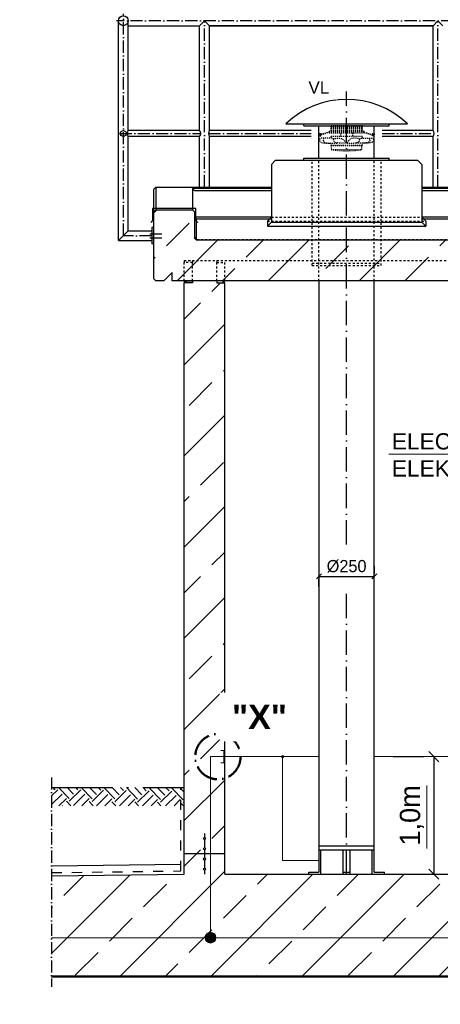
# Model space of a CAD drawing. Header units: millimetres. Extents: x -1777 to 1198744, y 17256 to 76241.
# Tile 20 of 201: x 64356 to 66429, y 50620 to 55469. Entities that reach past the tile are written whole.
import ezdxf

# ---------------------------------------------------------------- set-up
doc = ezdxf.new("R2010")
doc.units = ezdxf.units.MM
doc.linetypes.add('ACAD_ISO10W100', pattern=[18, 12, -3, 0, -3])
doc.linetypes.add('JIS_02_1.0', pattern=[2, 1, -1])
for name, color, linetype, lineweight in [('Bemaßung', 7, 'Continuous', 9), ('Beschriftung', 7, 'Continuous', 9), ('Verz. Bandstahl 30x3_5mm auf Putz', 1, 'GRENZE2', 18), ('Verz. Bandstahl 30x3_5mm im Beton', 5, 'GRENZE1', 18)]:
    doc.layers.add(name, color=color, linetype=linetype, lineweight=lineweight)
doc.styles.add('LBB3.5M1000', font='isocp.shx', dxfattribs={"height": 3.5})
doc.linetypes.add('GRENZE1', pattern='A,6.35,-2.54,[133,ltypeshp.shx,S=2.54,R=0,X=-2.54,Y=0],-2.54,25.4', length=36.83)
doc.linetypes.add('GRENZE2', pattern='A,6.35,-2.54,[132,ltypeshp.shx,S=2.54,R=0,X=-2.54,Y=0],-2.54,25.4', length=36.83)
doc.dimstyles.new('DIN', dxfattribs={"dimtxt": 2.5, "dimasz": 2.5, "dimexe": 1.25, "dimexo": 0.625, "dimtad": 1, "dimtih": 1, "dimdec": 4, "dimdsep": 46, "dimlunit": 6, "dimtxsty": 'Standard', "dimcen": 2.5, "dimadec": 0, "dimazin": 0, "dimtfac": 1, "dimtdec": 4, "dimtmove": 0, "dimatfit": 3, "dimfxl": 0, "dimtvp": 1, "dimtolj": 1, "dimtzin": 0, "dimarcsym": 0})
pattern_1 = [(45, (83825.2, 48181.26), (-224.5064, 224.5064), []), (45, (84049.72, 48181.26), (-224.5064, 224.5064), [158.75, -79.375])]

# ---------------------------------------------------------------- blocks, each defined once
blk = doc.blocks.new('_Oblique')
at = {"color": 0, "linetype": 'ByBlock', "lineweight": -2}
blk.add_line((-0.5, -0.5), (0.5, 0.5), dxfattribs=at)
blk = doc.blocks.new('*D2')
at = {"layer": 'Bemaßung', "color": 0, "lineweight": -2, "transparency": 16777216}
for p, q in [((66103.6, 52777.2), (66103.6, 52739.7)), ((65830.6, 52727.2), (66103.6, 52727.2)), ((65830.6, 52677.2), (65830.6, 52714.7))]:
    blk.add_line(p, q, dxfattribs=at)
at = {"layer": 'DEFPOINTS', "color": 0, "transparency": 16777216}
for p in [(65830.6, 52727.2), (66103.6, 52727.2), (66103.6, 52727.2)]:
    blk.add_point(p, dxfattribs=at)
at = {"layer": 'Bemaßung', "color": 0, "lineweight": -2, "transparency": 16777216, "xscale": 25, "yscale": 25, "zscale": 25, "rotation": 180}
blk.add_blockref('_Oblique', (65830.6, 52727.2), dxfattribs=at)
at = {"layer": 'Bemaßung', "color": 0, "lineweight": -2, "transparency": 16777216, "xscale": 25, "yscale": 25, "zscale": 25}
blk.add_blockref('_Oblique', (66103.6, 52727.2), dxfattribs=at)
at = {"layer": 'Bemaßung', "color": 0, "transparency": 16777216, "insert": (65967.1, 52777.2), "char_height": 60, "attachment_point": 5}
blk.add_mtext('\\A1;%%c250', dxfattribs=at)
blk = doc.blocks.new('*D6')
at = {"layer": 'Bemaßung', "color": 0, "lineweight": -2, "transparency": 16777216}
for p, q in [((66196.9, 51840), (66346.9, 51840)), ((66396.9, 51840), (66396.9, 51261)), ((66196.9, 51261), (66346.9, 51261))]:
    blk.add_line(p, q, dxfattribs=at)
at = {"layer": 'DEFPOINTS', "color": 0, "transparency": 16777216}
for p in [(66396.9, 51840), (66396.9, 51261), (66396.9, 51261)]:
    blk.add_point(p, dxfattribs=at)
at = {"layer": 'Bemaßung', "color": 0, "lineweight": -2, "transparency": 16777216, "xscale": 50, "yscale": 50, "zscale": 50}
for p, rotation in [((66396.9, 51840), 90), ((66396.9, 51261), 270)]:
    blk.add_blockref('_Oblique', p, dxfattribs=dict(at, rotation=rotation))
at = {"layer": 'Bemaßung', "color": 0, "transparency": 16777216, "insert": (66288.5, 51550.5), "char_height": 100, "attachment_point": 5, "rotation": 90}
blk.add_mtext('\\A1;1,0m', dxfattribs=at)

msp = doc.modelspace()

# ---------------------------------------------------------------- hatches: boundary and pattern name
h = msp.add_hatch()
h.set_pattern_fill('ANSI33', color=256, scale=50, style=0)
h.set_pattern_definition(pattern_1)
h.paths.add_polyline_path([(72560.04828, 54183.28726), (72560.04828, 54383.39131), (65227.09828, 54383.39131), (65217.09828, 54393.39131), (65217.09828, 54523.39131), (65207.09828, 54533.39131), (65027.09828, 54533.39131), (65017.09828, 54523.39131), (65017.09828, 54193.28726), (65027.09828, 54183.28726), (65067.09828, 54183.28726), (65107.09828, 54223.28726), (65107.09828, 54183.28726)])
h.paths.add_polyline_path([(72874.14828, 54278.33929), (72774.14828, 54278.33929), (72774.14828, 54183.28726), (73427.09828, 54183.28726), (73427.09828, 54223.28726), (73467.09828, 54183.28726), (73507.09828, 54183.28726), (73517.09828, 54193.28726), (73517.09828, 54523.39131), (73507.09828, 54533.39131), (73327.09828, 54533.39131), (73317.09828, 54523.39131), (73317.09828, 54393.39131), (73307.09828, 54383.39131), (72774.14828, 54383.39131), (72774.14828, 54288.33929), (72874.14828, 54288.33929)])
h = msp.add_hatch()
h.set_pattern_fill('ANSI33', color=256, scale=50, style=0)
h.set_pattern_definition(pattern_1)
h.paths.add_polyline_path([(65367.09828, 54173.28206), (65327.09828, 54173.28206), (65327.09828, 54183.28726), (65207.09828, 54183.28726), (65207.09828, 54173.28206), (65167.09828, 54173.28206), (65167.09828, 51361.02696), (65267.09828, 51361.02696), (65267.09828, 51381.1999, -0.4142135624), (65262.09828, 51386.1999, -0.4142135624), (65267.09828, 51391.1999), (65267.09828, 51431.1999, -0.4142135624), (65262.09828, 51436.1999, -1), (65272.09828, 51436.1999, -0.4142135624), (65267.09828, 51431.1999), (65267.09828, 51391.1999, -0.4142135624), (65272.09828, 51386.1999, -0.4142135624), (65267.09828, 51381.1999), (65267.09828, 51361.02696), (65367.09828, 51361.02696)])
h = msp.add_hatch(color=256)
h.dxf.hatch_style = 1
h.paths.add_polyline_path([(65177.09828, 54183.28206), (65167.09828, 54183.28206), (65167.09828, 54173.28206), (65177.09828, 54173.28206)])
h = msp.add_hatch(color=256)
h.dxf.hatch_style = 1
h.paths.add_polyline_path([(65367.09828, 54183.28206), (65357.09828, 54183.28206), (65357.09828, 54173.28206), (65367.09828, 54173.28206)])
h = msp.add_hatch()
h.set_pattern_fill('EARTH', color=253, scale=12.5, angle=44.35504661, style=0)
h.set_pattern_definition([(44.355, (66286.29, 48078.92), (1.2636, 112.2461), [79.375, -79.375]), (44.355, (66265.48, 48100.205), (1.2636, 112.2461), [79.375, -79.375]), (44.355, (66244.67, 48121.49), (1.2636, 112.2461), [79.375, -79.375]), (134.355, (66244.83, 48135.52), (-112.2461, 1.2636), [79.375, -79.375]), (134.355, (66266.11, 48156.33), (-112.2461, 1.2636), [79.375, -79.375]), (134.355, (66287.396, 48177.14), (-112.2461, 1.2636), [79.375, -79.375])])
h.paths.add_polyline_path([(65165.65209, 51687.69228), (64513.43342, 51687.69228), (64513.43342, 51598.09888), (65165.65209, 51598.09888)])
h = msp.add_hatch()
h.set_pattern_fill('ANSI33', color=256, scale=50, style=0)
h.set_pattern_definition([(45, (160616.8, 89360.8), (-224.5064, 224.5064), []), (45, (160841.3, 89360.8), (-224.5064, 224.5064), [158.75, -79.375])])
h.paths.add_polyline_path([(65272.09828, 51436.1999, -1), (65262.09828, 51436.1999, -1)], flags=17)
h = msp.add_hatch()
h.set_pattern_fill('ANSI33', color=256, scale=50, style=0)
h.set_pattern_definition(pattern_1)
h.paths.add_polyline_path([(64513.43342, 50761.02696), (64513.43342, 51252.29202), (65167.09828, 51261.02696), (65167.09828, 51361.02696), (65367.09828, 51361.02696), (65367.09828, 51261.02696), (73167.09828, 51261.02696), (73167.09828, 51361.02696), (73367.09828, 51361.02696), (73367.09828, 51261.02696), (74010.60744, 51252.42773), (74010.60744, 50761.02696)])
h = msp.add_hatch()
h.set_pattern_fill('ANSI33', color=256, scale=50, style=0)
h.set_pattern_definition([(45, (160616.8, 89310.8), (-224.5064, 224.5064), []), (45, (160841.3, 89310.8), (-224.5064, 224.5064), [158.75, -79.375])])
h.paths.add_polyline_path([(65272.09828, 51386.1999, -1), (65262.09828, 51386.1999, -1)], flags=17)
h = msp.add_hatch()
h.set_pattern_fill('ANSI33', color=256, scale=50, style=0)
h.set_pattern_definition([(45, (160616.8, 89260.46), (-224.5064, 224.5064), []), (45, (160841.3, 89260.46), (-224.5064, 224.5064), [158.75, -79.375])])
h.paths.add_polyline_path([(65272.09828, 51335.85403, -1), (65262.09828, 51335.85403, -1)], flags=17)
h = msp.add_hatch()
h.set_pattern_fill('ANSI33', color=256, scale=50, style=0)
h.set_pattern_definition([(45, (160616.8, 89210.46), (-224.5064, 224.5064), []), (45, (160841.3, 89210.46), (-224.5064, 224.5064), [158.75, -79.375])])
h.paths.add_polyline_path([(65272.09828, 51285.85403, -1), (65262.09828, 51285.85403, -1)], flags=17)
at = {"layer": 'Verz. Bandstahl 30x3_5mm auf Putz'}
h = msp.add_hatch(color=256, dxfattribs=at)
h.dxf.hatch_style = 1
edge = h.paths.add_edge_path()
edge.add_arc((65651.46776, 51840.02696), 6.01999, 0, 360)
at = {"layer": 'Verz. Bandstahl 30x3_5mm im Beton'}
h = msp.add_hatch(color=256, dxfattribs=at)
h.dxf.hatch_style = 1
edge = h.paths.add_edge_path()
edge.add_arc((65296.66833, 50948.35102), 26.4653, 0, 360)

# ---------------------------------------------------------------- linework, layer by layer
at = {"linetype": 'ACAD_ISO10W100', "ltscale": 5}
for p, q in [((64867.09828, 54405.27682), (64867.09828, 55497.82734)), ((73701.24828, 55463.67734), (64832.94828, 55463.67734)), ((65267.09828, 54644.36854), (65267.09828, 55463.67734)), ((66417.09828, 54644.36854), (66417.09828, 55463.67734)), ((64847.93035, 54908.67734), (65248.132, 54908.67734)), ((65286.06457, 54908.67734), (65791.73173, 54908.67734)), ((66142.46483, 54908.67734), (66398.132, 54908.67734)), ((65007.09828, 54405.27682), (64867.09828, 54405.27682)), ((64998.11938, 54415.27682), (65057.18053, 54415.27682)), ((64998.11938, 54395.27682), (65057.18053, 54395.27682)), ((64513.43342, 51737.69358), (64513.43342, 50706.02696))]:
    msp.add_line(p, q, dxfattribs=at)
for p, q in [((64842.94828, 54381.12682), (64842.94828, 55463.67734)), ((64891.24828, 54923.62734), (64891.24828, 55463.67734)), ((64891.24828, 55439.52734), (65242.94828, 55439.52734)), ((65242.94828, 55439.52734), (65267.09828, 55463.67734)), ((65242.94828, 54923.62734), (65242.94828, 55439.52734)), ((65267.09828, 55463.67734), (65291.24828, 55439.52734)), ((65291.24828, 55439.52734), (66392.94828, 55439.52734)), ((66392.94828, 55439.52734), (65291.24828, 55439.52734)), ((65291.24828, 54923.62734), (65291.24828, 55439.52734)), ((66392.94828, 55439.52734), (66417.09828, 55463.67734)), ((66392.94828, 54923.62734), (66392.94828, 55439.52734)), ((66417.09828, 55463.67734), (66441.24828, 55439.52734)), ((65667.09828, 54956.62649), (66267.09828, 54956.62649)), ((65757.09828, 54946.62649), (65757.09828, 54956.62649)), ((65757.09828, 54946.62649), (66177.09828, 54946.62649)), ((65830.59828, 54786.62649), (65830.59828, 54946.62649)), ((66103.59828, 54786.62649), (66103.59828, 54946.62649)), ((66177.09828, 54946.62649), (66177.09828, 54956.62649)), ((65242.94828, 54923.62734), (64891.24828, 54923.62734)), ((64891.24828, 54429.42682), (64891.24828, 54893.72734)), ((65242.94828, 54893.72734), (64891.24828, 54893.72734)), ((65242.94828, 54644.36854), (65242.94828, 54893.72734)), ((65792.37014, 54923.62734), (65291.24828, 54923.62734)), ((65291.24828, 54644.36854), (65291.24828, 54893.72734)), ((65792.37014, 54893.72734), (65291.24828, 54893.72734)), ((66392.94828, 54923.62734), (66141.82643, 54923.62734)), ((66392.94828, 54893.72734), (66141.82643, 54893.72734)), ((66392.94828, 54644.36854), (66392.94828, 54893.72734)), ((65617.09828, 54776.62649), (65597.09828, 54756.62649)), ((65597.09828, 54756.62649), (65597.09828, 54471.46267)), ((65617.09828, 54776.62649), (66317.09828, 54776.62649)), ((65757.09828, 54776.62649), (65757.09828, 54786.62649)), ((65757.09828, 54786.62649), (66177.09828, 54786.62649)), ((66177.09828, 54776.62649), (66177.09828, 54786.62649)), ((66317.09828, 54776.62649), (66337.09828, 54756.62649)), ((66337.09828, 54756.62649), (66337.09828, 54471.46267)), ((65017.09828, 54634.36854), (65027.09828, 54644.36854)), ((65017.09828, 54193.28726), (65017.09828, 54634.36854)), ((65027.09828, 54644.36854), (65597.09828, 54644.36854)), ((65027.09828, 54644.36854), (65027.09828, 54533.39131)), ((65207.09828, 54638.56754), (65207.09828, 54533.39131)), ((65207.09828, 54638.56754), (65597.09828, 54638.56754)), ((65217.09828, 54628.37587), (65207.09828, 54638.56754)), ((65217.09828, 54628.37587), (65597.09828, 54628.37587)), ((66337.09828, 54644.36854), (67092.09828, 54644.36854)), ((66337.09828, 54638.56754), (67092.09828, 54638.56754)), ((66337.09828, 54628.37587), (67092.09828, 54628.37587)), ((65017.09828, 54523.39131), (65027.09828, 54533.39131)), ((65217.09828, 54523.39131), (65207.09828, 54533.39131)), ((65217.09828, 54523.39131), (65217.09828, 54393.39131)), ((65217.09828, 54498.16071), (65597.09828, 54498.16071)), ((65227.09828, 54487.82734), (65217.09828, 54498.16071)), ((65227.09828, 54487.82734), (65597.09828, 54487.82734)), ((65227.09828, 54383.39131), (65227.09828, 54487.82734)), ((65597.09828, 54496.62649), (65577.09828, 54476.62649)), ((65577.09828, 54476.62649), (65577.09828, 54451.46267)), ((65597.09828, 54471.46267), (65577.09828, 54451.46267)), ((65597.09828, 54471.46267), (66337.09828, 54471.46267)), ((66337.09828, 54498.16071), (67057.09828, 54498.16071)), ((66337.09828, 54496.62649), (66357.09828, 54476.62649)), ((66337.09828, 54487.82734), (67057.09828, 54487.82734)), ((66337.09828, 54471.46267), (66357.09828, 54451.46267)), ((66357.09828, 54476.62649), (66357.09828, 54451.46267)), ((64891.24828, 54429.42682), (64842.94828, 54381.12682)), ((64891.24828, 54429.42682), (65007.09828, 54429.42682)), ((65017.09828, 54445.27682), (65007.09828, 54445.27682)), ((65007.09828, 54445.27682), (65007.09828, 54365.27682)), ((65227.09828, 54383.39131), (65227.09828, 54430.49282)), ((65577.09828, 54451.46267), (66357.09828, 54451.46267)), ((64842.94828, 54381.12682), (65007.09828, 54381.12682)), ((65017.09828, 54365.27682), (65007.09828, 54365.27682)), ((65227.09828, 54388.69056), (65217.09828, 54399.02393)), ((65227.09828, 54383.39131), (65217.09828, 54393.39131)), ((72560.04828, 54383.39131), (65227.09828, 54383.39131)), ((65107.09828, 54223.28726), (65067.09828, 54183.28726)), ((65107.09828, 54183.28726), (65107.09828, 54223.28726)), ((65017.09828, 54193.28726), (65027.09828, 54183.28726)), ((65067.09828, 54183.28726), (65027.09828, 54183.28726)), ((72560.04828, 54183.28726), (65107.09828, 54183.28726)), ((65167.09828, 54183.28206), (65207.09828, 54183.28206)), ((65167.09828, 54183.28206), (65167.09828, 54173.28206)), ((65167.09828, 51261.02696), (65167.09828, 54173.28206)), ((65207.09828, 54173.28206), (65167.09828, 54173.28206)), ((65177.09828, 54173.28206), (65177.09828, 54183.28206)), ((65207.09828, 54183.28206), (65207.09828, 54173.28206)), ((65327.09828, 54183.28206), (65327.09828, 54173.28206)), ((65367.09828, 54183.28206), (65327.09828, 54183.28206)), ((65327.09828, 54173.28206), (65367.09828, 54173.28206)), ((65357.09828, 54183.28206), (65357.09828, 54173.28206)), ((65367.09828, 51261.02696), (65367.09828, 54173.28206)), ((65267.09828, 51461.02696), (65267.09828, 51441.1999)), ((65267.09828, 51431.1999), (65267.09828, 51391.1999)), ((65367.09828, 51361.02696), (65167.09828, 51361.02696)), ((65267.09828, 51381.1999), (65267.09828, 51340.85403)), ((64513.43342, 51302.29648), (65150.77075, 51310.81324)), ((65267.09828, 51330.85403), (65267.09828, 51290.85403)), ((64513.43342, 51252.29202), (65167.09828, 51261.02696)), ((65267.09828, 51280.85403), (65267.09828, 51261.02696)), ((65367.09828, 51261.02696), (73167.09828, 51261.02696)), ((64513.43342, 50761.02696), (74010.60744, 50761.02696)), ((64513.43342, 50756.02696), (74010.60744, 50756.02696))]:
    msp.add_line(p, q)
at = {"linetype": 'ACAD_ISO10W100', "ltscale": 10}
for p, q in [((65967.09828, 52884.12077), (65967.09828, 55114.81709)), ((65967.09828, 51261.02696), (65967.09828, 52659.5328))]:
    msp.add_line(p, q, dxfattribs=at)
at = {"linetype": 'JIS_02_1.0', "ltscale": 5}
for p, q in [((65888.75033, 54939.91493), (66045.44623, 54939.91493)), ((65882.55885, 54915.95746), (65837.25607, 54902.78841)), ((65883.07201, 54914.19215), (65837.76923, 54901.0231)), ((65888.75033, 54932.47267), (66045.44623, 54932.47267)), ((65888.75033, 54925.76111), (66045.44623, 54925.76111)), ((66051.12456, 54914.19215), (66096.42734, 54901.0231)), ((66051.63771, 54915.95746), (66096.9405, 54902.78841))]:
    msp.add_line(p, q, dxfattribs=at)
at = {"linetype": 'JIS_02_1.0', "ltscale": 10}
for p, q in [((65797.09828, 54258.45611), (65797.09828, 54775.98126)), ((65830.59828, 54183.28726), (65830.59828, 54786.62649)), ((66103.59828, 54183.28726), (66103.59828, 54786.62649)), ((66137.09828, 54258.45611), (66137.09828, 54775.98126)), ((65219.09828, 54397.05753), (65219.09828, 54523.39131)), ((65577.09828, 54476.62649), (66357.09828, 54476.62649)), ((65597.09828, 54496.62649), (66337.09828, 54496.62649)), ((65219.09828, 54397.05753), (65230.7645, 54385.39131)), ((72560.04828, 54385.39131), (65230.7645, 54385.39131)), ((65167.09828, 54283.29731), (65367.09828, 54283.29731)), ((65167.09828, 54283.29731), (65167.09828, 54273.29731)), ((65207.09828, 54273.29731), (65167.09828, 54273.29731)), ((65167.09828, 54183.28726), (65167.09828, 54273.29731)), ((65207.09828, 54283.29731), (65207.09828, 54273.29731)), ((65207.09828, 54183.28726), (65207.09828, 54273.29731)), ((65327.09828, 54283.29731), (65327.09828, 54273.29731)), ((65327.09828, 54273.29731), (65367.09828, 54273.29731)), ((65327.09828, 54183.28726), (65327.09828, 54273.29731)), ((65367.09828, 54283.29731), (73167.09828, 54283.29731)), ((65367.09828, 54183.28726), (65367.09828, 54283.29731)), ((65797.09828, 54269.42495), (66137.09828, 54269.42495)), ((65797.09828, 54258.45611), (66137.09828, 54258.45611))]:
    msp.add_line(p, q, dxfattribs=at)
at = {"linetype": 'Continuous', "ltscale": 10}
for p, q in [((65830.59828, 54183.28726), (65830.59828, 51271.02696)), ((66103.59828, 51271.02696), (66103.59828, 54183.28726)), ((65830.59828, 51401.02696), (66103.59828, 51401.02696)), ((65830.59828, 51381.02696), (66103.59828, 51381.02696)), ((65840.59828, 51261.02696), (65840.59828, 51381.02696)), ((65949.59828, 51261.02696), (65949.59828, 51381.02696)), ((65984.59828, 51261.02696), (65984.59828, 51381.02696)), ((66093.59828, 51261.02696), (66093.59828, 51381.02696)), ((65780.59828, 51271.02696), (65830.59828, 51271.02696)), ((65780.59828, 51261.02696), (65780.59828, 51271.02696)), ((65949.59828, 51271.02696), (65984.59828, 51271.02696)), ((66103.59828, 51271.02696), (66153.59828, 51271.02696)), ((66153.59828, 51261.02696), (66153.59828, 51271.02696))]:
    msp.add_line(p, q, dxfattribs=at)
at = {"color": 253, "linetype": 'ACAD_ISO10W100', "ltscale": 25}
msp.add_line((64513.43342, 51687.69358), (65167.09828, 51687.69358), dxfattribs=at)
at = {"linetype": 'JIS_02_1.0', "ltscale": 50}
for p, q in [((65150.77075, 51277.13776), (65150.77075, 51687.69358)), ((64513.43342, 51268.62092), (65150.77075, 51277.13776))]:
    msp.add_line(p, q, dxfattribs=at)
at = {"linetype": 'JIS_02_1.0', "ltscale": 5}
for points in [[(65888.75033, 54918.31884), (66045.44623, 54918.31884), (66045.44623, 54946.62649), (65888.75033, 54946.62649)], [(66042.66466, 54849.76054), (65891.53191, 54849.76054), (65891.53191, 54829.3694), (66042.66466, 54829.3694)]]:
    msp.add_lwpolyline(points, close=True, dxfattribs=at)
for points in [[(65837.51197, 54906.41561), (65830.59828, 54906.41561), (65830.59828, 54897.39551), (65837.51197, 54897.39551)], [(66053.79101, 54915.33151), (66053.79101, 54918.31884), (65880.40555, 54918.31884), (65880.40555, 54911.83076), (66053.79101, 54911.83076), (66053.79101, 54913.41704)], [(66045.44623, 54885.70943), (66045.44623, 54893.78682), (65888.75033, 54893.78682), (65888.75033, 54885.70943)], [(65938.85428, 54893.78682), (65938.85428, 54911.83076)], [(65995.34229, 54911.83076), (65995.34229, 54893.78682)], [(66096.6846, 54906.41561), (66103.59828, 54906.41561), (66103.59828, 54897.39551), (66096.6846, 54897.39551)], [(65888.75033, 54860.68808), (65888.75033, 54849.76054), (66045.44623, 54849.76054), (66045.44623, 54860.68808)]]:
    msp.add_lwpolyline(points, dxfattribs=at)
for points in [[(65233.6952, 54470.50637), (65224.09353, 54480.10805), (65224.09353, 54539.92973), (65011.1789, 54539.92973), (65011.1789, 54480.30168), (65001.57723, 54470.7)], [(65027.09828, 54533.39131), (65207.09828, 54533.39131)]]:
    msp.add_lwpolyline(points)
for centre, radius in [((64867.09828, 55463.67734), 24.15), ((64867.09828, 54908.67734), 14.95), ((65267.09828, 51436.1999), 5), ((65267.09828, 51386.1999), 5), ((65267.09828, 51335.85403), 5), ((65267.09828, 51285.85403), 5)]:
    msp.add_circle(centre, radius)
for centre in [(65837.51197, 54901.90556), (65882.81543, 54915.0748), (66051.38114, 54915.0748), (66096.6846, 54901.90556)]:
    msp.add_circle(centre, 0.35018, dxfattribs=at)
at = {"linetype": 'ACAD_ISO10W100', "lineweight": 50, "ltscale": 10}
msp.add_circle((65332.85773, 51839.65421), 111.5003, dxfattribs=at)
for centre, radius, start, end in [((65967.09828, 54641.62649), 435, 46.39718056, 133.60281944), ((64910.21457, 54908.67734), 24.15, 141.75338012, 218.24661988), ((65223.982, 54908.67734), 24.15, 321.75338012, 38.24661988), ((65223.982, 54908.67734), 24.15, 321.75338012, 38.24661988), ((65310.21457, 54908.67734), 24.15, 141.75338012, 218.24661988), ((66373.982, 54908.67734), 24.15, 321.75338012, 38.24661988)]:
    msp.add_arc(centre, radius, start, end)
at = {"linetype": 'JIS_02_1.0', "ltscale": 5}
for centre, radius, start, end in [((65837.51197, 54901.90556), 0.91919, 106.16446436, 286.2527271), ((65837.51197, 54901.90556), 4.51005, 27.96840939, 90), ((65837.51197, 54901.90556), 4.51005, 270, 4.44878211), ((65882.81543, 54915.0748), 0.91919, 286.20859542, 106.20859608), ((66051.38114, 54915.0748), 0.91919, 73.79140392, 253.79140458), ((66096.6846, 54901.90556), 4.51005, 175.55121789, 270), ((66096.6846, 54901.90556), 4.51005, 90, 152.03159061), ((66096.6846, 54901.90556), 0.91919, 253.7472729, 73.83553564), ((65967.09828, 55339.38852), 515.58683, 261.57215279, 278.42784721)]:
    msp.add_arc(centre, radius, start, end, dxfattribs=at)
for points, knots in [([(65866.44027, 54886.03228), (65852.22098, 54887.02671), (65829.06513, 54886.78095), (65836.94478, 54864.76153), (65858.17023, 54860.636), (65875.12141, 54860.39934), (65885.74077, 54860.79616)], [48.5599879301, 48.5599879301, 48.5599879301, 48.5599879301, 83.0505717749, 90.753365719, 108.9147621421, 141.2952973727, 141.2952973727, 141.2952973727, 141.2952973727]), ([(65905.48453, 54881.6261), (65905.46254, 54881.63779), (65900.20244, 54884.42329), (65883.22645, 54886.89814), (65847.14314, 54887.31241), (65855.21298, 54864.76153), (65884.29418, 54859.10911), (65907.58258, 54860.80565), (65925.00474, 54862.07484)], [27.6175857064, 27.6175857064, 27.6175857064, 27.6175857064, 27.6990909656, 47.1032522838, 83.0505717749, 90.753365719, 108.9147621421, 162.8522351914, 162.8522351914, 162.8522351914, 162.8522351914]), ([(66028.71204, 54881.6261), (66028.73403, 54881.63779), (66033.99413, 54884.42329), (66050.97011, 54886.89814), (66087.05342, 54887.31241), (66078.98359, 54864.76153), (66049.90239, 54859.10911), (66026.61398, 54860.80565), (66009.19183, 54862.07484)], [27.6175857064, 27.6175857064, 27.6175857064, 27.6175857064, 27.6990909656, 47.1032522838, 83.0505717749, 90.753365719, 108.9147621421, 162.8522351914, 162.8522351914, 162.8522351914, 162.8522351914]), ([(66067.7563, 54886.03228), (66081.97558, 54887.02671), (66105.13144, 54886.78095), (66097.25179, 54864.76153), (66076.02633, 54860.636), (66059.07516, 54860.39934), (66048.4558, 54860.79616)], [48.5599879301, 48.5599879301, 48.5599879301, 48.5599879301, 83.0505717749, 90.753365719, 108.9147621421, 141.2952973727, 141.2952973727, 141.2952973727, 141.2952973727])]:
    msp.add_open_spline(points, degree=3, knots=knots, dxfattribs=at)
for points in [[(65966.17249, 54862.07484), (65946.58627, 54881.66106), (65927.6509, 54885.90055), (65902.69518, 54876.50303), (65905.35298, 54869.25162), (65912.23501, 54865.26886), (65966.17249, 54862.07484)], [(65968.02408, 54862.07484), (65987.61029, 54881.66106), (66006.54566, 54885.90055), (66031.50138, 54876.50303), (66028.84358, 54869.25162), (66021.96155, 54865.26886), (65968.02408, 54862.07484)]]:
    msp.add_spline(points, degree=3, dxfattribs=at)
for points in [[(65925.00474, 54862.07484), (65925.00255, 54862.07766), (65925.00037, 54862.08049), (65924.99818, 54862.08331)], [(66009.19183, 54862.07484), (66009.19401, 54862.07766), (66009.1962, 54862.08049), (66009.19838, 54862.08331)]]:
    msp.add_open_spline(points, degree=3, dxfattribs=at)
at = {"layer": 'Bemaßung'}
msp.add_line((66362.79661, 51698.03484), (66362.79661, 51387.16915), dxfattribs=at)
at = {"layer": 'Verz. Bandstahl 30x3_5mm auf Putz', "ltscale": 2}
for p, q in [((65361.64915, 51840.02696), (65830.59828, 51840.02696)), ((65651.46776, 51328.72696), (65651.46776, 51840.02696)), ((66103.59828, 51840.02696), (67367.09828, 51840.02696)), ((65651.46776, 51328.72696), (65829.66089, 51328.72696))]:
    msp.add_line(p, q, dxfattribs=at)
at = {"layer": 'Verz. Bandstahl 30x3_5mm auf Putz'}
msp.add_line((65829.66089, 51343.72696), (65829.66089, 51313.72696), dxfattribs=at)
at = {"layer": 'Verz. Bandstahl 30x3_5mm auf Putz', "linetype": 'Continuous'}
msp.add_circle((65651.46776, 51840.02696), 6.01999, dxfattribs=at)
at = {"layer": 'Verz. Bandstahl 30x3_5mm im Beton', "linetype": 'Continuous'}
msp.add_line((65296.66833, 51840.02696), (65361.64915, 51840.02696), dxfattribs=at)
at = {"layer": 'Verz. Bandstahl 30x3_5mm im Beton', "ltscale": 15}
for p, q in [((65296.66833, 51840.02696), (65296.66833, 50948.35102)), ((64513.43342, 50948.35102), (74010.60744, 50948.35102))]:
    msp.add_line(p, q, dxfattribs=at)
at = {"layer": 'Verz. Bandstahl 30x3_5mm im Beton', "linetype": 'Continuous'}
msp.add_lwpolyline([(65346.64915, 51810.02696), (65361.64915, 51810.02696), (65361.64915, 51870.02696), (65346.64915, 51870.02696)], dxfattribs=at)
at = {"layer": 'Verz. Bandstahl 30x3_5mm im Beton', "linetype": 'Continuous', "ltscale": 15}
msp.add_circle((65296.66833, 50948.35102), 26.4653, dxfattribs=at)

# ---------------------------------------------------------------- texts
at = {"layer": 'Beschriftung', "insert": (66190.07126, 53432.56446), "char_height": 80, "width": 1314.0157142, "attachment_point": 1, "style": 'LBB3.5M1000', "bg_fill": 2}
msp.add_mtext('{\\fArial|b0|i0|c0|p34;ELECTRIC MOTOR 55Kw\\PELEKTROMOTOR 55Kw}', dxfattribs=at)

# ---------------------------------------------------------------- dimensions: what is measured, and where the dimension line sits
at = {"layer": 'Bemaßung'}
dim = msp.add_linear_dim(base=(66103.59828, 52727.15711), p1=(65830.59828, 52727.15711), p2=(66103.59828, 52727.15711), text='%%c250', dimstyle='DIN', override={"dimscale": 10, "dimtxt": 6, "dimexo": 5, "dimgap": 2, "dimdec": 2, "dimblk1": 'Oblique', "dimblk2": 'Oblique', "dimsah": 1, "dimtdec": 2, "dimtmove": 2}, dxfattribs=at)
dim.commit()
dim.dimension.update_dxf_attribs({"geometry": '*D2', "text_midpoint": (65967.09828, 52777.15711)})
dim = msp.add_linear_dim(base=(66396.85086, 51261.02696), p1=(66396.85086, 51840.02696), p2=(66396.85086, 51261.02696), angle=90, text='1,0m', dimstyle='DIN', override={"dimscale": 100, "dimtxt": 1, "dimasz": 0.5, "dimexe": 0.5, "dimexo": 2, "dimgap": 0.5, "dimtih": 0, "dimdec": 2, "dimblk1": 'Oblique', "dimblk2": 'Oblique', "dimsah": 1, "dimtmove": 2}, dxfattribs=at)
dim.commit()
dim.dimension.update_dxf_attribs({"geometry": '*D6', "text_midpoint": (66288.51753, 51550.52696)})

# ---------------------------------------------------------------- next in the draw order: linework, layer by layer
at = {"layer": 'Beschriftung'}
msp.add_line((66174.9577, 53328.69669), (67497.98723, 53328.69669), dxfattribs=at)

# ---------------------------------------------------------------- next in the draw order: texts
at = {"insert": (65402.32073, 52095.60807), "char_height": 120, "width": 195.9471091, "attachment_point": 1, "style": 'LBB3.5M1000', "bg_fill": 2}
msp.add_mtext('{\\fArial|b1|i0|c0|p34;"X"}', dxfattribs=at)
at = {"layer": 'Beschriftung', "color": 1, "insert": (65778.98993, 55165.48943), "char_height": 60, "width": 111.9584505, "attachment_point": 1, "style": 'LBB3.5M1000', "bg_fill": 2}
msp.add_mtext('{\\fArial|b0|i0|c0|p34;\\C256;VL}', dxfattribs=at)

# ---------------------------------------------------------------- next in the draw order: texts
at = {"layer": 'Beschriftung', "insert": (-641.05085, 52759.07674), "char_height": 500, "width": 7399.7669481, "attachment_point": 1, "style": 'LBB3.5M1000'}
msp.add_mtext('\\pi2004.5;{\\fArial|b0|i0|c0|p34;TOP VIEW\\P\\pi1431.8;\\fArial|b0|i1|c0|p34;DRAUFSICHT\\P\\pi64.583;\\fArial|b0|i0|c0|p34;\\H0.6x;(SECTION THROUGH PUMP HOUSE)\\P\\pi330.31;\\fArial|b0|i1|c0|p34;(SCHNITT DURCH PUMPENHAUS)}', dxfattribs=at)

doc.saveas('drawing.dxf')
